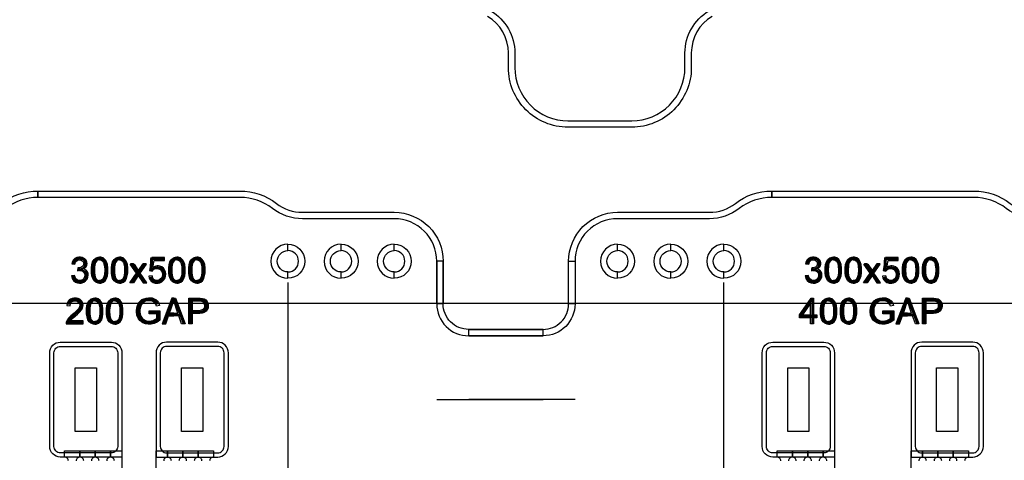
# Model space of a CAD drawing. Extents: x -63500 to 63500, y -63500 to 63500.
# Tile 22 of 256: x -30566 to -25936, y -25737 to -23667. Entities that reach past the tile are written whole.
import ezdxf

# ---------------------------------------------------------------- set-up
doc = ezdxf.new("R2010")
doc.units = 13
doc.header["$MEASUREMENT"] = 0
for name, color, linetype in [('1_Metal', 2, 'Continuous'), ('2_Electrodes', 5, 'Continuous'), ('3_Outline', 4, 'Continuous')]:
    doc.layers.add(name, color=color, linetype=linetype)
doc.styles.get("Standard").update_dxf_attribs({"font": 'arial.ttf'})

msp = doc.modelspace()

# ---------------------------------------------------------------- linework, layer by layer
for p, q in [((-29304.9, -24901.9), (-29304.9, -26001.9)), ((-27254.9, -26001.9), (-27254.9, -24901.9)), ((0, -25000), (-34000, -25000)), ((-28604.9, -25451.9), (-28104.9, -25451.9)), ((-27954.9, -25451.9), (-28454.9, -25451.9))]:
    msp.add_line(p, q)
for points in [[(-30304.9, -25601.9), (-30304.9, -25301.9), (-30204.9, -25301.9), (-30204.9, -25601.9)], [(-29804.9, -25601.9), (-29804.9, -25301.9), (-29704.9, -25301.9), (-29704.9, -25601.9)], [(-26954.9, -25601.9), (-26954.9, -25301.9), (-26854.9, -25301.9), (-26854.9, -25601.9)], [(-26254.9, -25601.9), (-26254.9, -25301.9), (-26154.9, -25301.9), (-26154.9, -25601.9)]]:
    msp.add_lwpolyline(points, close=True)
for radius in [50000, 47500, 45000]:
    msp.add_circle((0, 0), radius)
at = {"layer": '1_Metal'}
for p, q in [((-30084.9, -25721.9), (-30084.9, -25721.9)), ((-26734.9, -25721.9), (-26734.9, -25721.9))]:
    msp.add_line(p, q, dxfattribs=at)
for points in [[(-50000, 0, 1), (50000, 0), (51000, 0, -1), (-51000, 0)], [(-30374.9, -25721.9, -0.414214), (-30424.9, -25671.9), (-30424.9, -25231.9, -0.414214), (-30374.9, -25181.9), (-30134.9, -25181.9, -0.414214), (-30084.9, -25231.9), (-30084.9, -25721.9)], [(-29634.9, -25721.9, 0.414214), (-29584.9, -25671.9), (-29584.9, -25231.9, 0.414214), (-29634.9, -25181.9), (-29874.9, -25181.9, 0.414214), (-29924.9, -25231.9), (-29924.9, -25721.9)], [(-27024.9, -25721.9, -0.414214), (-27074.9, -25671.9), (-27074.9, -25231.9, -0.414214), (-27024.9, -25181.9), (-26784.9, -25181.9, -0.414214), (-26734.9, -25231.9), (-26734.9, -25721.9)], [(-26084.9, -25721.9, 0.414214), (-26034.9, -25671.9), (-26034.9, -25231.9, 0.414214), (-26084.9, -25181.9), (-26324.9, -25181.9, 0.414214), (-26374.9, -25231.9), (-26374.9, -25721.9)]]:
    msp.add_lwpolyline(points, format="xyb", close=True, dxfattribs=at)
for points in [[(-30321, -24813.2), (-30306, -24815.8), (-30302.8, -24804.7), (-30294.6, -24796.7), (-30285.2, -24794.4), (-30276.2, -24796), (-30268.1, -24802.4), (-30264.6, -24812.7), (-30267.2, -24823), (-30274.9, -24829.6), (-30284.4, -24832.6), (-30292, -24832.6), (-30293.5, -24846.1), (-30283, -24844), (-30273.5, -24846), (-30265.2, -24851.3), (-30260.5, -24859.9), (-30259.6, -24867.7), (-30260.8, -24875.6), (-30264.8, -24883), (-30271, -24888.7), (-30279.7, -24892.1), (-30288.5, -24892.1), (-30295, -24889.7), (-30301.6, -24884.2), (-30305.8, -24875.8), (-30307.6, -24868.8), (-30322.8, -24870.6), (-30319.5, -24882.9), (-30313.2, -24892.4), (-30304.1, -24900), (-30294.3, -24903.7), (-30284.8, -24904.8), (-30276.2, -24904.2), (-30265, -24900.7), (-30256.1, -24894.2), (-30249, -24886), (-30245, -24876.8), (-30243.8, -24867.5), (-30244.6, -24859.9), (-30247.6, -24851.2), (-30253.4, -24843.9), (-30259.4, -24839.9), (-30266.2, -24837.7), (-30259.5, -24833.7), (-30253.4, -24826.6), (-30250.1, -24818.2), (-30250.1, -24809.3), (-30253.3, -24799), (-30260.3, -24790.8), (-30270.9, -24784.8), (-30280.2, -24782.4), (-30288.2, -24782.4), (-30297.5, -24784.2), (-30307, -24789.1), (-30313.6, -24795.5), (-30318.1, -24803.5), (-30321, -24813.2)], [(-30190.3, -24904.2), (-30196.5, -24904.2), (-30208.3, -24900.4), (-30216.2, -24893.4), (-30222.6, -24883.6), (-30226.8, -24870.6), (-30228.7, -24857.1), (-30228.7, -24832.4), (-30227.1, -24817.3), (-30222.8, -24804.4), (-30215.5, -24792.9), (-30206.6, -24786), (-30196.6, -24782.5), (-30190.3, -24782.4), (-30190.3, -24794.4), (-30196.4, -24795.3), (-30203.2, -24799.2), (-30209.2, -24807.7), (-30212.3, -24819.1), (-30213.6, -24829), (-30214.2, -24838.7), (-30214.2, -24848.3), (-30213.7, -24857.2), (-30212.8, -24866), (-30210.7, -24875.6), (-30207.2, -24883.1), (-30201.7, -24888.8), (-30195.8, -24891.7), (-30190.3, -24892.6)], [(-30190.3, -24904.2), (-30184.1, -24904.2), (-30172.2, -24900.4), (-30164.4, -24893.4), (-30157.9, -24883.6), (-30153.7, -24870.6), (-30151.8, -24857.1), (-30151.8, -24832.4), (-30153.5, -24817.3), (-30157.7, -24804.4), (-30165, -24792.9), (-30173.9, -24786), (-30183.9, -24782.5), (-30190.3, -24782.4), (-30190.3, -24794.4), (-30184.2, -24795.3), (-30177.3, -24799.2), (-30171.3, -24807.7), (-30168.2, -24819.1), (-30166.9, -24829), (-30166.3, -24838.7), (-30166.3, -24848.3), (-30166.8, -24857.2), (-30167.8, -24866), (-30169.8, -24875.6), (-30173.4, -24883.1), (-30178.9, -24888.8), (-30184.7, -24891.7), (-30190.3, -24892.6)], [(-30096.4, -24904.2), (-30102.6, -24904.2), (-30114.5, -24900.4), (-30122.3, -24893.4), (-30128.8, -24883.6), (-30133, -24870.6), (-30134.8, -24857.1), (-30134.8, -24832.4), (-30133.2, -24817.3), (-30129, -24804.4), (-30121.7, -24792.9), (-30112.8, -24786), (-30102.7, -24782.5), (-30096.4, -24782.4), (-30096.4, -24794.4), (-30102.5, -24795.3), (-30109.4, -24799.2), (-30115.4, -24807.7), (-30118.5, -24819.1), (-30119.8, -24829), (-30120.4, -24838.7), (-30120.4, -24848.3), (-30119.9, -24857.2), (-30118.9, -24866), (-30116.9, -24875.6), (-30113.3, -24883.1), (-30107.8, -24888.8), (-30102, -24891.7), (-30096.4, -24892.6)], [(-30096.4, -24904.2), (-30090.2, -24904.2), (-30078.3, -24900.4), (-30070.5, -24893.4), (-30064.1, -24883.6), (-30059.9, -24870.6), (-30058, -24857.1), (-30058, -24832.4), (-30059.6, -24817.3), (-30063.8, -24804.4), (-30071.1, -24792.9), (-30080.1, -24786), (-30090.1, -24782.5), (-30096.4, -24782.4), (-30096.4, -24794.4), (-30090.3, -24795.3), (-30083.4, -24799.2), (-30077.5, -24807.7), (-30074.3, -24819.1), (-30073, -24829), (-30072.4, -24838.7), (-30072.4, -24848.3), (-30072.9, -24857.2), (-30073.9, -24866), (-30076, -24875.6), (-30079.5, -24883.1), (-30085, -24888.8), (-30090.8, -24891.7), (-30096.4, -24892.6)], [(-29885.1, -24798.5), (-29885.1, -24784.4), (-29944.7, -24784.4), (-29956.1, -24845.9), (-29942.9, -24848.1), (-29934.8, -24839.6), (-29924.7, -24835.9), (-29916.9, -24835.9), (-29905.2, -24840.4), (-29897.5, -24849.9), (-29895.2, -24860.1), (-29895.2, -24868.2), (-29898.3, -24879), (-29904.8, -24886.5), (-29912.7, -24891.5), (-29919.3, -24892.5), (-29926.2, -24891.9), (-29934.7, -24887.8), (-29940.4, -24880.7), (-29943.6, -24869.8), (-29959.1, -24871.2), (-29957.1, -24880.7), (-29952.8, -24889.3), (-29947.1, -24895.9), (-29938.9, -24900.9), (-29928.2, -24904.3), (-29915.5, -24904.3), (-29906.8, -24902.6), (-29897, -24897.8), (-29889.2, -24890.4), (-29883.9, -24882.2), (-29880.5, -24872.1), (-29879.5, -24861.9), (-29880.7, -24851.5), (-29884.3, -24841.6), (-29890.1, -24834.3), (-29897.6, -24828.2), (-29906.3, -24824.3), (-29914, -24823.3), (-29919.7, -24823.3), (-29925.1, -24824.1), (-29931, -24826.1), (-29939.4, -24830.7), (-29932.9, -24798.5), (-29885.1, -24798.5)], [(-29826.7, -24904.2), (-29832.9, -24904.2), (-29844.8, -24900.4), (-29852.6, -24893.4), (-29859.1, -24883.6), (-29863.3, -24870.6), (-29865.2, -24857.1), (-29865.2, -24832.4), (-29863.5, -24817.3), (-29859.3, -24804.4), (-29852, -24792.9), (-29843.1, -24786), (-29833.1, -24782.5), (-29826.7, -24782.4), (-29826.7, -24794.4), (-29832.8, -24795.3), (-29839.7, -24799.2), (-29845.7, -24807.7), (-29848.8, -24819.1), (-29850.1, -24829), (-29850.7, -24838.7), (-29850.7, -24848.3), (-29850.2, -24857.2), (-29849.2, -24866), (-29847.2, -24875.6), (-29843.6, -24883.1), (-29838.1, -24888.8), (-29832.3, -24891.7), (-29826.7, -24892.6)], [(-29826.7, -24904.2), (-29820.5, -24904.2), (-29808.6, -24900.4), (-29800.8, -24893.4), (-29794.4, -24883.6), (-29790.2, -24870.6), (-29788.3, -24857.1), (-29788.3, -24832.4), (-29789.9, -24817.3), (-29794.1, -24804.4), (-29801.5, -24792.9), (-29810.4, -24786), (-29820.4, -24782.5), (-29826.7, -24782.4), (-29826.7, -24794.4), (-29820.6, -24795.3), (-29813.8, -24799.2), (-29807.8, -24807.7), (-29804.7, -24819.1), (-29803.4, -24829), (-29802.8, -24838.7), (-29802.8, -24848.3), (-29803.3, -24857.2), (-29804.2, -24866), (-29806.3, -24875.6), (-29809.8, -24883.1), (-29815.3, -24888.8), (-29821.2, -24891.7), (-29826.7, -24892.6)], [(-29732.9, -24904.2), (-29739.1, -24904.2), (-29751, -24900.4), (-29758.8, -24893.4), (-29765.2, -24883.6), (-29769.4, -24870.6), (-29771.3, -24857.1), (-29771.3, -24832.4), (-29769.7, -24817.3), (-29765.5, -24804.4), (-29758.2, -24792.9), (-29749.2, -24786), (-29739.2, -24782.5), (-29732.9, -24782.4), (-29732.9, -24794.4), (-29739, -24795.3), (-29745.9, -24799.2), (-29751.8, -24807.7), (-29755, -24819.1), (-29756.3, -24829), (-29756.9, -24838.7), (-29756.9, -24848.3), (-29756.4, -24857.2), (-29755.4, -24866), (-29753.3, -24875.6), (-29749.8, -24883.1), (-29744.3, -24888.8), (-29738.5, -24891.7), (-29732.9, -24892.6)], [(-29732.9, -24904.2), (-29726.7, -24904.2), (-29714.8, -24900.4), (-29707, -24893.4), (-29700.6, -24883.6), (-29696.3, -24870.6), (-29694.5, -24857.1), (-29694.5, -24832.4), (-29696.1, -24817.3), (-29700.3, -24804.4), (-29707.6, -24792.9), (-29716.5, -24786), (-29726.6, -24782.5), (-29732.9, -24782.4), (-29732.9, -24794.4), (-29726.8, -24795.3), (-29719.9, -24799.2), (-29713.9, -24807.7), (-29710.8, -24819.1), (-29709.5, -24829), (-29708.9, -24838.7), (-29708.9, -24848.3), (-29709.4, -24857.2), (-29710.4, -24866), (-29712.4, -24875.6), (-29716, -24883.1), (-29721.5, -24888.8), (-29727.3, -24891.7), (-29732.9, -24892.6)], [(-26871, -24813.2), (-26856, -24815.8), (-26852.8, -24804.7), (-26844.6, -24796.7), (-26835.2, -24794.4), (-26826.2, -24796), (-26818.1, -24802.4), (-26814.6, -24812.7), (-26817.2, -24823), (-26824.9, -24829.6), (-26834.4, -24832.6), (-26842, -24832.6), (-26843.5, -24846.1), (-26833, -24844), (-26823.5, -24846), (-26815.2, -24851.3), (-26810.5, -24859.9), (-26809.6, -24867.7), (-26810.8, -24875.6), (-26814.8, -24883), (-26821, -24888.7), (-26829.7, -24892.1), (-26838.5, -24892.1), (-26845, -24889.7), (-26851.6, -24884.2), (-26855.8, -24875.8), (-26857.6, -24868.8), (-26872.8, -24870.6), (-26869.5, -24882.9), (-26863.2, -24892.4), (-26854.1, -24900), (-26844.3, -24903.7), (-26834.8, -24904.8), (-26826.2, -24904.2), (-26815, -24900.7), (-26806.1, -24894.2), (-26799, -24886), (-26795, -24876.8), (-26793.8, -24867.5), (-26794.6, -24859.9), (-26797.6, -24851.2), (-26803.4, -24843.9), (-26809.4, -24839.9), (-26816.2, -24837.7), (-26809.5, -24833.7), (-26803.4, -24826.6), (-26800.1, -24818.2), (-26800.1, -24809.3), (-26803.3, -24799), (-26810.3, -24790.8), (-26820.9, -24784.8), (-26830.2, -24782.4), (-26838.2, -24782.4), (-26847.5, -24784.2), (-26857, -24789.1), (-26863.6, -24795.5), (-26868.1, -24803.5), (-26871, -24813.2)], [(-26740.3, -24904.2), (-26746.5, -24904.2), (-26758.3, -24900.4), (-26766.2, -24893.4), (-26772.6, -24883.6), (-26776.8, -24870.6), (-26778.7, -24857.1), (-26778.7, -24832.4), (-26777.1, -24817.3), (-26772.8, -24804.4), (-26765.5, -24792.9), (-26756.6, -24786), (-26746.6, -24782.5), (-26740.3, -24782.4), (-26740.3, -24794.4), (-26746.4, -24795.3), (-26753.2, -24799.2), (-26759.2, -24807.7), (-26762.3, -24819.1), (-26763.6, -24829), (-26764.2, -24838.7), (-26764.2, -24848.3), (-26763.7, -24857.2), (-26762.8, -24866), (-26760.7, -24875.6), (-26757.2, -24883.1), (-26751.7, -24888.8), (-26745.8, -24891.7), (-26740.3, -24892.6)], [(-26740.3, -24904.2), (-26734.1, -24904.2), (-26722.2, -24900.4), (-26714.4, -24893.4), (-26707.9, -24883.6), (-26703.7, -24870.6), (-26701.8, -24857.1), (-26701.8, -24832.4), (-26703.5, -24817.3), (-26707.7, -24804.4), (-26715, -24792.9), (-26723.9, -24786), (-26733.9, -24782.5), (-26740.3, -24782.4), (-26740.3, -24794.4), (-26734.2, -24795.3), (-26727.3, -24799.2), (-26721.3, -24807.7), (-26718.2, -24819.1), (-26716.9, -24829), (-26716.3, -24838.7), (-26716.3, -24848.3), (-26716.8, -24857.2), (-26717.8, -24866), (-26719.8, -24875.6), (-26723.4, -24883.1), (-26728.9, -24888.8), (-26734.7, -24891.7), (-26740.3, -24892.6)], [(-26646.4, -24904.2), (-26652.6, -24904.2), (-26664.5, -24900.4), (-26672.3, -24893.4), (-26678.8, -24883.6), (-26683, -24870.6), (-26684.8, -24857.1), (-26684.8, -24832.4), (-26683.2, -24817.3), (-26679, -24804.4), (-26671.7, -24792.9), (-26662.8, -24786), (-26652.7, -24782.5), (-26646.4, -24782.4), (-26646.4, -24794.4), (-26652.5, -24795.3), (-26659.4, -24799.2), (-26665.4, -24807.7), (-26668.5, -24819.1), (-26669.8, -24829), (-26670.4, -24838.7), (-26670.4, -24848.3), (-26669.9, -24857.2), (-26668.9, -24866), (-26666.9, -24875.6), (-26663.3, -24883.1), (-26657.8, -24888.8), (-26652, -24891.7), (-26646.4, -24892.6)], [(-26646.4, -24904.2), (-26640.2, -24904.2), (-26628.3, -24900.4), (-26620.5, -24893.4), (-26614.1, -24883.6), (-26609.9, -24870.6), (-26608, -24857.1), (-26608, -24832.4), (-26609.6, -24817.3), (-26613.8, -24804.4), (-26621.1, -24792.9), (-26630.1, -24786), (-26640.1, -24782.5), (-26646.4, -24782.4), (-26646.4, -24794.4), (-26640.3, -24795.3), (-26633.4, -24799.2), (-26627.5, -24807.7), (-26624.3, -24819.1), (-26623, -24829), (-26622.4, -24838.7), (-26622.4, -24848.3), (-26622.9, -24857.2), (-26623.9, -24866), (-26626, -24875.6), (-26629.5, -24883.1), (-26635, -24888.8), (-26640.8, -24891.7), (-26646.4, -24892.6)], [(-26435.1, -24798.5), (-26435.1, -24784.4), (-26494.7, -24784.4), (-26506.1, -24845.9), (-26492.9, -24848.1), (-26484.8, -24839.6), (-26474.7, -24835.9), (-26466.9, -24835.9), (-26455.2, -24840.4), (-26447.5, -24849.9), (-26445.2, -24860.1), (-26445.2, -24868.2), (-26448.3, -24879), (-26454.8, -24886.5), (-26462.7, -24891.5), (-26469.3, -24892.5), (-26476.2, -24891.9), (-26484.7, -24887.8), (-26490.4, -24880.7), (-26493.6, -24869.8), (-26509.1, -24871.2), (-26507.1, -24880.7), (-26502.8, -24889.3), (-26497.1, -24895.9), (-26488.9, -24900.9), (-26478.2, -24904.3), (-26465.5, -24904.3), (-26456.8, -24902.6), (-26447, -24897.8), (-26439.2, -24890.4), (-26433.9, -24882.2), (-26430.5, -24872.1), (-26429.5, -24861.9), (-26430.7, -24851.5), (-26434.3, -24841.6), (-26440.1, -24834.3), (-26447.6, -24828.2), (-26456.3, -24824.3), (-26464, -24823.3), (-26469.7, -24823.3), (-26475.1, -24824.1), (-26481, -24826.1), (-26489.4, -24830.7), (-26482.9, -24798.5), (-26435.1, -24798.5)], [(-26376.7, -24904.2), (-26382.9, -24904.2), (-26394.8, -24900.4), (-26402.6, -24893.4), (-26409.1, -24883.6), (-26413.3, -24870.6), (-26415.2, -24857.1), (-26415.2, -24832.4), (-26413.5, -24817.3), (-26409.3, -24804.4), (-26402, -24792.9), (-26393.1, -24786), (-26383.1, -24782.5), (-26376.7, -24782.4), (-26376.7, -24794.4), (-26382.8, -24795.3), (-26389.7, -24799.2), (-26395.7, -24807.7), (-26398.8, -24819.1), (-26400.1, -24829), (-26400.7, -24838.7), (-26400.7, -24848.3), (-26400.2, -24857.2), (-26399.2, -24866), (-26397.2, -24875.6), (-26393.6, -24883.1), (-26388.1, -24888.8), (-26382.3, -24891.7), (-26376.7, -24892.6)], [(-26376.7, -24904.2), (-26370.5, -24904.2), (-26358.6, -24900.4), (-26350.8, -24893.4), (-26344.4, -24883.6), (-26340.2, -24870.6), (-26338.3, -24857.1), (-26338.3, -24832.4), (-26339.9, -24817.3), (-26344.1, -24804.4), (-26351.5, -24792.9), (-26360.4, -24786), (-26370.4, -24782.5), (-26376.7, -24782.4), (-26376.7, -24794.4), (-26370.6, -24795.3), (-26363.8, -24799.2), (-26357.8, -24807.7), (-26354.7, -24819.1), (-26353.4, -24829), (-26352.8, -24838.7), (-26352.8, -24848.3), (-26353.3, -24857.2), (-26354.2, -24866), (-26356.3, -24875.6), (-26359.8, -24883.1), (-26365.3, -24888.8), (-26371.2, -24891.7), (-26376.7, -24892.6)], [(-26282.9, -24904.2), (-26289.1, -24904.2), (-26301, -24900.4), (-26308.8, -24893.4), (-26315.2, -24883.6), (-26319.4, -24870.6), (-26321.3, -24857.1), (-26321.3, -24832.4), (-26319.7, -24817.3), (-26315.5, -24804.4), (-26308.2, -24792.9), (-26299.2, -24786), (-26289.2, -24782.5), (-26282.9, -24782.4), (-26282.9, -24794.4), (-26289, -24795.3), (-26295.9, -24799.2), (-26301.8, -24807.7), (-26305, -24819.1), (-26306.3, -24829), (-26306.9, -24838.7), (-26306.9, -24848.3), (-26306.4, -24857.2), (-26305.4, -24866), (-26303.3, -24875.6), (-26299.8, -24883.1), (-26294.3, -24888.8), (-26288.5, -24891.7), (-26282.9, -24892.6)], [(-26282.9, -24904.2), (-26276.7, -24904.2), (-26264.8, -24900.4), (-26257, -24893.4), (-26250.6, -24883.6), (-26246.3, -24870.6), (-26244.5, -24857.1), (-26244.5, -24832.4), (-26246.1, -24817.3), (-26250.3, -24804.4), (-26257.6, -24792.9), (-26266.5, -24786), (-26276.6, -24782.5), (-26282.9, -24782.4), (-26282.9, -24794.4), (-26276.8, -24795.3), (-26269.9, -24799.2), (-26263.9, -24807.7), (-26260.8, -24819.1), (-26259.5, -24829), (-26258.9, -24838.7), (-26258.9, -24848.3), (-26259.4, -24857.2), (-26260.4, -24866), (-26262.4, -24875.6), (-26266, -24883.1), (-26271.5, -24888.8), (-26277.3, -24891.7), (-26282.9, -24892.6)], [(-30046.4, -24815.8), (-30028.4, -24815.8), (-30008.3, -24845.9), (-30008.3, -24869.3), (-30030.8, -24902.7), (-30048.6, -24902.7), (-30016.9, -24857.8), (-30046.4, -24815.8)], [(-29970.1, -24815.8), (-29988.1, -24815.8), (-30008.3, -24845.9), (-30008.3, -24869.3), (-29985.7, -24902.7), (-29967.9, -24902.7), (-29999.6, -24857.8), (-29970.1, -24815.8)], [(-26596.4, -24815.8), (-26578.4, -24815.8), (-26558.3, -24845.9), (-26558.3, -24869.3), (-26580.8, -24902.7), (-26598.6, -24902.7), (-26566.9, -24857.8), (-26596.4, -24815.8)], [(-26520.1, -24815.8), (-26538.1, -24815.8), (-26558.3, -24845.9), (-26558.3, -24869.3), (-26535.7, -24902.7), (-26517.9, -24902.7), (-26549.6, -24857.8), (-26520.1, -24815.8)], [(-30344.5, -25009.8), (-30329.2, -25011.4), (-30327.7, -25001.2), (-30322.3, -24993.1), (-30314.8, -24988.7), (-30306.7, -24987.3), (-30299, -24987.9), (-30290.4, -24992.4), (-30284.9, -24999.7), (-30283.2, -25008), (-30284.5, -25016.1), (-30288.3, -25023.2), (-30295.6, -25032.3), (-30309.7, -25045.5), (-30325.4, -25058.8), (-30335.8, -25069.2), (-30341.8, -25077.4), (-30345.7, -25085.6), (-30346.9, -25090.2), (-30347.2, -25095.5), (-30267.6, -25095.5), (-30267.6, -25081.2), (-30326.5, -25081.2), (-30322.8, -25075.8), (-30314.3, -25067.6), (-30294.4, -25050.3), (-30282.7, -25039.2), (-30275.4, -25030.3), (-30271.1, -25022.7), (-30268.6, -25014.3), (-30268.1, -25008.3), (-30268.8, -25001), (-30271.2, -24994), (-30276.3, -24986.4), (-30283.4, -24980.4), (-30290.8, -24977.1), (-30298.5, -24975.4), (-30305.5, -24975.1), (-30312, -24975.4), (-30318.7, -24976.8), (-30326.8, -24979.8), (-30332.8, -24984), (-30337.8, -24989.6), (-30342.2, -24998.5), (-30344.5, -25009.8)], [(-30212.8, -25097.2), (-30219, -25097.2), (-30230.9, -25093.3), (-30238.7, -25086.4), (-30245.1, -25076.6), (-30249.3, -25063.6), (-30251.2, -25050), (-30251.2, -25025.4), (-30249.6, -25010.3), (-30245.4, -24997.4), (-30238.1, -24985.8), (-30229.1, -24978.9), (-30219.1, -24975.4), (-30212.8, -24975.3), (-30212.8, -24987.3), (-30218.9, -24988.3), (-30225.7, -24992.1), (-30231.7, -25000.6), (-30234.8, -25012), (-30236.2, -25021.9), (-30236.7, -25031.7), (-30236.7, -25041.2), (-30236.2, -25050.2), (-30235.3, -25059), (-30233.2, -25068.5), (-30229.7, -25076), (-30224.2, -25081.7), (-30218.4, -25084.7), (-30212.8, -25085.6)], [(-30212.8, -25097.2), (-30206.6, -25097.2), (-30194.7, -25093.3), (-30186.9, -25086.4), (-30180.4, -25076.6), (-30176.2, -25063.6), (-30174.4, -25050), (-30174.4, -25025.4), (-30176, -25010.3), (-30180.2, -24997.4), (-30187.5, -24985.8), (-30196.4, -24978.9), (-30206.5, -24975.4), (-30212.8, -24975.3), (-30212.8, -24987.3), (-30206.7, -24988.3), (-30199.8, -24992.1), (-30193.8, -25000.6), (-30190.7, -25012), (-30189.4, -25021.9), (-30188.8, -25031.7), (-30188.8, -25041.2), (-30189.3, -25050.2), (-30190.3, -25059), (-30192.3, -25068.5), (-30195.9, -25076), (-30201.4, -25081.7), (-30207.2, -25084.7), (-30212.8, -25085.6)], [(-30118.9, -25097.2), (-30125.1, -25097.2), (-30137, -25093.3), (-30144.8, -25086.4), (-30151.3, -25076.6), (-30155.5, -25063.6), (-30157.3, -25050), (-30157.3, -25025.4), (-30155.7, -25010.3), (-30151.5, -24997.4), (-30144.2, -24985.8), (-30135.3, -24978.9), (-30125.2, -24975.4), (-30118.9, -24975.3), (-30118.9, -24987.3), (-30125, -24988.3), (-30131.9, -24992.1), (-30137.9, -25000.6), (-30141, -25012), (-30142.3, -25021.9), (-30142.9, -25031.7), (-30142.9, -25041.2), (-30142.4, -25050.2), (-30141.4, -25059), (-30139.4, -25068.5), (-30135.8, -25076), (-30130.3, -25081.7), (-30124.5, -25084.7), (-30118.9, -25085.6)], [(-30118.9, -25097.2), (-30112.7, -25097.2), (-30100.8, -25093.3), (-30093, -25086.4), (-30086.6, -25076.6), (-30082.4, -25063.6), (-30080.5, -25050), (-30080.5, -25025.4), (-30082.1, -25010.3), (-30086.3, -24997.4), (-30093.6, -24985.8), (-30102.6, -24978.9), (-30112.6, -24975.4), (-30118.9, -24975.3), (-30118.9, -24987.3), (-30112.8, -24988.3), (-30105.9, -24992.1), (-30100, -25000.6), (-30096.8, -25012), (-30095.5, -25021.9), (-30095, -25031.7), (-30095, -25041.2), (-30095.5, -25050.2), (-30096.4, -25059), (-30098.5, -25068.5), (-30102, -25076), (-30107.5, -25081.7), (-30113.3, -25084.7), (-30118.9, -25085.6)], [(-29956.9, -25048.3), (-29956.9, -25034.3), (-29906.2, -25034.3), (-29906.2, -25078.7), (-29919.4, -25087.9), (-29933.4, -25093.8), (-29947.1, -25097.2), (-29961.7, -25097.2), (-29973.9, -25095.2), (-29986.2, -25091), (-30001.1, -25080), (-30009.5, -25068.7), (-30014.9, -25054.4), (-30016.9, -25039.9), (-30016.9, -25032.9), (-30015.5, -25020.6), (-30012.3, -25009.3), (-30006.7, -24997.9), (-29998.4, -24987.8), (-29990.9, -24982.1), (-29982.2, -24977.9), (-29971.4, -24974.7), (-29960.1, -24973.4), (-29953.4, -24973.4), (-29943.2, -24974.4), (-29933, -24977.9), (-29925.7, -24981.7), (-29919, -24987), (-29912.7, -24996.2), (-29907.8, -25009.2), (-29922.2, -25013.1), (-29925.7, -25003.5), (-29931.4, -24995.6), (-29939.2, -24990.6), (-29947.8, -24987.9), (-29956.9, -24987), (-29965.3, -24987.7), (-29974.1, -24989.7), (-29981.8, -24993.5), (-29988.4, -24998.8), (-29992.7, -25004.4), (-29997, -25012.9), (-29999.7, -25022.9), (-30000.7, -25031.2), (-30000.7, -25039.2), (-29999.3, -25050.2), (-29996.3, -25059.7), (-29990.3, -25069.4), (-29982.7, -25075.9), (-29973.9, -25080.4), (-29965.1, -25082.5), (-29957.5, -25083.2), (-29954.8, -25083.2), (-29947.5, -25082.4), (-29938.9, -25080.2), (-29930, -25076.2), (-29921.7, -25070.8), (-29921.7, -25048.3), (-29956.9, -25048.3)], [(-29841.8, -24988.3), (-29841.8, -24975.7), (-29849.9, -24975.7), (-29896, -25096.3), (-29879.1, -25096.3), (-29865.6, -25059), (-29841.8, -25059), (-29841.8, -25045.5), (-29861.2, -25045.5), (-29841.8, -24988.3)], [(-29841.8, -24988.3), (-29841.8, -24975.7), (-29833.7, -24975.7), (-29787.6, -25096.3), (-29804.5, -25096.3), (-29818, -25059), (-29841.8, -25059), (-29841.8, -25045.5), (-29822.4, -25045.5), (-29841.8, -24988.3)], [(-29770.7, -25095.8), (-29770.7, -24975.3), (-29717.9, -24975.3), (-29706.4, -24976.8), (-29698.1, -24979.1), (-29690.6, -24983.7), (-29684.1, -24991.6), (-29680.7, -24999.4), (-29679.2, -25007.2), (-29679.2, -25012.1), (-29680.5, -25021), (-29683.7, -25028.9), (-29689.9, -25036.9), (-29697.9, -25042.4), (-29707.8, -25045.3), (-29719.5, -25046.7), (-29754.7, -25046.7), (-29754.7, -25032.5), (-29720.2, -25032.5), (-29710.4, -25030.8), (-29703, -25027.5), (-29698.6, -25022.7), (-29696.1, -25016.2), (-29695.7, -25010.6), (-29696.3, -25005), (-29699.4, -24997.9), (-29704.2, -24993.2), (-29709.2, -24990.8), (-29715.7, -24989.9), (-29754.7, -24989.9), (-29754.7, -25095.8), (-29770.7, -25095.8)], [(-26833.4, -25095.3), (-26847.9, -25095.3), (-26847.9, -24999.2), (-26885.5, -25053), (-26847.9, -25053), (-26847.9, -25067), (-26900.2, -25067), (-26900.2, -25053.6), (-26845.2, -24975.4), (-26833.4, -24975.4), (-26833.4, -25053), (-26817.2, -25053), (-26817.2, -25067), (-26833.4, -25067)], [(-26762.8, -25097.2), (-26769, -25097.2), (-26780.9, -25093.3), (-26788.7, -25086.4), (-26795.1, -25076.6), (-26799.3, -25063.6), (-26801.2, -25050), (-26801.2, -25025.4), (-26799.6, -25010.3), (-26795.4, -24997.4), (-26788.1, -24985.8), (-26779.1, -24978.9), (-26769.1, -24975.4), (-26762.8, -24975.3), (-26762.8, -24987.3), (-26768.9, -24988.3), (-26775.7, -24992.1), (-26781.7, -25000.6), (-26784.8, -25012), (-26786.2, -25021.9), (-26786.7, -25031.7), (-26786.7, -25041.2), (-26786.2, -25050.2), (-26785.3, -25059), (-26783.2, -25068.5), (-26779.7, -25076), (-26774.2, -25081.7), (-26768.4, -25084.7), (-26762.8, -25085.6)], [(-26762.8, -25097.2), (-26756.6, -25097.2), (-26744.7, -25093.3), (-26736.9, -25086.4), (-26730.4, -25076.6), (-26726.2, -25063.6), (-26724.4, -25050), (-26724.4, -25025.4), (-26726, -25010.3), (-26730.2, -24997.4), (-26737.5, -24985.8), (-26746.4, -24978.9), (-26756.5, -24975.4), (-26762.8, -24975.3), (-26762.8, -24987.3), (-26756.7, -24988.3), (-26749.8, -24992.1), (-26743.8, -25000.6), (-26740.7, -25012), (-26739.4, -25021.9), (-26738.8, -25031.7), (-26738.8, -25041.2), (-26739.3, -25050.2), (-26740.3, -25059), (-26742.3, -25068.5), (-26745.9, -25076), (-26751.4, -25081.7), (-26757.2, -25084.7), (-26762.8, -25085.6)], [(-26668.9, -25097.2), (-26675.1, -25097.2), (-26687, -25093.3), (-26694.8, -25086.4), (-26701.3, -25076.6), (-26705.5, -25063.6), (-26707.3, -25050), (-26707.3, -25025.4), (-26705.7, -25010.3), (-26701.5, -24997.4), (-26694.2, -24985.8), (-26685.3, -24978.9), (-26675.2, -24975.4), (-26668.9, -24975.3), (-26668.9, -24987.3), (-26675, -24988.3), (-26681.9, -24992.1), (-26687.9, -25000.6), (-26691, -25012), (-26692.3, -25021.9), (-26692.9, -25031.7), (-26692.9, -25041.2), (-26692.4, -25050.2), (-26691.4, -25059), (-26689.4, -25068.5), (-26685.8, -25076), (-26680.3, -25081.7), (-26674.5, -25084.7), (-26668.9, -25085.6)], [(-26668.9, -25097.2), (-26662.7, -25097.2), (-26650.8, -25093.3), (-26643, -25086.4), (-26636.6, -25076.6), (-26632.4, -25063.6), (-26630.5, -25050), (-26630.5, -25025.4), (-26632.1, -25010.3), (-26636.3, -24997.4), (-26643.6, -24985.8), (-26652.6, -24978.9), (-26662.6, -24975.4), (-26668.9, -24975.3), (-26668.9, -24987.3), (-26662.8, -24988.3), (-26655.9, -24992.1), (-26650, -25000.6), (-26646.8, -25012), (-26645.5, -25021.9), (-26645, -25031.7), (-26645, -25041.2), (-26645.5, -25050.2), (-26646.4, -25059), (-26648.5, -25068.5), (-26652, -25076), (-26657.5, -25081.7), (-26663.3, -25084.7), (-26668.9, -25085.6)], [(-26506.9, -25048.3), (-26506.9, -25034.3), (-26456.2, -25034.3), (-26456.2, -25078.7), (-26469.4, -25087.9), (-26483.4, -25093.8), (-26497.1, -25097.2), (-26511.7, -25097.2), (-26523.9, -25095.2), (-26536.2, -25091), (-26551.1, -25080), (-26559.5, -25068.7), (-26564.9, -25054.4), (-26566.9, -25039.9), (-26566.9, -25032.9), (-26565.5, -25020.6), (-26562.3, -25009.3), (-26556.7, -24997.9), (-26548.4, -24987.8), (-26540.9, -24982.1), (-26532.2, -24977.9), (-26521.4, -24974.7), (-26510.1, -24973.4), (-26503.4, -24973.4), (-26493.2, -24974.4), (-26483, -24977.9), (-26475.7, -24981.7), (-26469, -24987), (-26462.7, -24996.2), (-26457.8, -25009.2), (-26472.2, -25013.1), (-26475.7, -25003.5), (-26481.4, -24995.6), (-26489.2, -24990.6), (-26497.8, -24987.9), (-26506.9, -24987), (-26515.3, -24987.7), (-26524.1, -24989.7), (-26531.8, -24993.5), (-26538.4, -24998.8), (-26542.7, -25004.4), (-26547, -25012.9), (-26549.7, -25022.9), (-26550.7, -25031.2), (-26550.7, -25039.2), (-26549.3, -25050.2), (-26546.3, -25059.7), (-26540.3, -25069.4), (-26532.7, -25075.9), (-26523.9, -25080.4), (-26515.1, -25082.5), (-26507.5, -25083.2), (-26504.8, -25083.2), (-26497.5, -25082.4), (-26488.9, -25080.2), (-26480, -25076.2), (-26471.7, -25070.8), (-26471.7, -25048.3), (-26506.9, -25048.3)], [(-26391.8, -24988.3), (-26391.8, -24975.7), (-26399.9, -24975.7), (-26446, -25096.3), (-26429.1, -25096.3), (-26415.6, -25059), (-26391.8, -25059), (-26391.8, -25045.5), (-26411.2, -25045.5), (-26391.8, -24988.3)], [(-26391.8, -24988.3), (-26391.8, -24975.7), (-26383.7, -24975.7), (-26337.6, -25096.3), (-26354.5, -25096.3), (-26368, -25059), (-26391.8, -25059), (-26391.8, -25045.5), (-26372.4, -25045.5), (-26391.8, -24988.3)], [(-26320.7, -25095.8), (-26320.7, -24975.3), (-26267.9, -24975.3), (-26256.4, -24976.8), (-26248.1, -24979.1), (-26240.6, -24983.7), (-26234.1, -24991.6), (-26230.7, -24999.4), (-26229.2, -25007.2), (-26229.2, -25012.1), (-26230.5, -25021), (-26233.7, -25028.9), (-26239.9, -25036.9), (-26247.9, -25042.4), (-26257.8, -25045.3), (-26269.5, -25046.7), (-26304.7, -25046.7), (-26304.7, -25032.5), (-26270.2, -25032.5), (-26260.4, -25030.8), (-26253, -25027.5), (-26248.6, -25022.7), (-26246.1, -25016.2), (-26245.7, -25010.6), (-26246.3, -25005), (-26249.4, -24997.9), (-26254.2, -24993.2), (-26259.2, -24990.8), (-26265.7, -24989.9), (-26304.7, -24989.9), (-26304.7, -25095.8), (-26320.7, -25095.8)]]:
    msp.add_lwpolyline(points, close=True, dxfattribs=at)
for points in [[(-30336.9, -25739.9, 0.414214), (-30354.9, -25721.9), (-30354.9, -25691.9), (-30282.9, -25691.9), (-30282.9, -25721.9), (-30282.9, -25721.9, 0.414214), (-30300.9, -25739.9)], [(-30264.9, -25739.9, 0.414214), (-30282.9, -25721.9), (-30282.9, -25691.9), (-30210.9, -25691.9), (-30210.9, -25721.9), (-30210.9, -25721.9, 0.414214), (-30228.9, -25739.9)], [(-30192.9, -25739.9, 0.414214), (-30210.9, -25721.9), (-30210.9, -25691.9), (-30138.9, -25691.9), (-30138.9, -25721.9), (-30138.9, -25721.9, 0.414214), (-30156.9, -25739.9)], [(-30120.9, -25739.9, 0.414214), (-30138.9, -25721.9), (-30138.9, -25691.9), (-30084.9, -25691.9), (-30084.9, -26703.9, 0.414214)], [(-29924.9, -26703.9), (-29924.9, -25691.9), (-29870.9, -25691.9), (-29870.9, -25721.9, 0.414214), (-29888.9, -25739.9)], [(-29852.9, -25739.9, 0.414214), (-29870.9, -25721.9), (-29870.9, -25721.9), (-29870.9, -25691.9), (-29798.9, -25691.9), (-29798.9, -25721.9, 0.414214), (-29816.9, -25739.9)], [(-29780.9, -25739.9, 0.414214), (-29798.9, -25721.9), (-29798.9, -25721.9), (-29798.9, -25691.9), (-29726.9, -25691.9), (-29726.9, -25721.9, 0.414214), (-29744.9, -25739.9)], [(-29708.9, -25739.9, 0.414214), (-29726.9, -25721.9), (-29726.9, -25721.9), (-29726.9, -25691.9), (-29654.9, -25691.9), (-29654.9, -25721.9, 0.414214), (-29672.9, -25739.9)], [(-26986.9, -25739.9, 0.414214), (-27004.9, -25721.9), (-27004.9, -25691.9), (-26932.9, -25691.9), (-26932.9, -25721.9), (-26932.9, -25721.9, 0.414214), (-26950.9, -25739.9)], [(-26914.9, -25739.9, 0.414214), (-26932.9, -25721.9), (-26932.9, -25691.9), (-26860.9, -25691.9), (-26860.9, -25721.9), (-26860.9, -25721.9, 0.414214), (-26878.9, -25739.9)], [(-26842.9, -25739.9, 0.414214), (-26860.9, -25721.9), (-26860.9, -25691.9), (-26788.9, -25691.9), (-26788.9, -25721.9), (-26788.9, -25721.9, 0.414214), (-26806.9, -25739.9)], [(-26770.9, -25739.9, 0.414214), (-26788.9, -25721.9), (-26788.9, -25691.9), (-26734.9, -25691.9), (-26734.9, -26703.9, 0.414214)], [(-26374.9, -26703.9), (-26374.9, -25691.9), (-26320.9, -25691.9), (-26320.9, -25721.9, 0.414214), (-26338.9, -25739.9)], [(-26302.9, -25739.9, 0.414214), (-26320.9, -25721.9), (-26320.9, -25721.9), (-26320.9, -25691.9), (-26248.9, -25691.9), (-26248.9, -25721.9, 0.414214), (-26266.9, -25739.9)], [(-26230.9, -25739.9, 0.414214), (-26248.9, -25721.9), (-26248.9, -25721.9), (-26248.9, -25691.9), (-26176.9, -25691.9), (-26176.9, -25721.9, 0.414214), (-26194.9, -25739.9)], [(-26158.9, -25739.9, 0.414214), (-26176.9, -25721.9), (-26176.9, -25721.9), (-26176.9, -25691.9), (-26104.9, -25691.9), (-26104.9, -25721.9, 0.414214), (-26122.9, -25739.9)]]:
    msp.add_lwpolyline(points, format="xyb", dxfattribs=at)
at = {"layer": '2_Electrodes'}
for points in [[(47500, 0, -1), (-47500, 0), (-51000, 0, 1), (51000, 0)], [(-31434.9, -25001.9), (-31434.9, -24801.9, -0.414214), (-31204.9, -24571.9), (-30773.1, -24571.9, 0.165811), (-30651, -24530.3, -0.165811), (-30479.9, -24471.9), (-30479.9, -24501.9, 0.165811), (-30632.6, -24554, -0.165811), (-30773.1, -24601.9), (-31204.9, -24601.9, 0.414214), (-31404.9, -24801.9), (-31404.9, -25001.9)], [(-28604.9, -25001.9), (-28604.9, -24801.9, 0.414214), (-28804.9, -24601.9), (-29236.6, -24601.9, -0.165811), (-29377.1, -24554, 0.165811), (-29529.9, -24501.9), (-30479.9, -24501.9), (-30479.9, -24471.9), (-29529.9, -24471.9, -0.165811), (-29358.8, -24530.3, 0.165811), (-29236.6, -24571.9), (-28804.9, -24571.9, -0.414214), (-28574.9, -24801.9), (-28574.9, -25001.9)], [(-27984.9, -25001.9), (-27984.9, -24801.9, -0.414214), (-27754.9, -24571.9), (-27323.1, -24571.9, 0.165811), (-27201, -24530.3, -0.165811), (-27029.9, -24471.9), (-27029.9, -24501.9, 0.165811), (-27182.6, -24554, -0.165811), (-27323.1, -24601.9), (-27754.9, -24601.9, 0.414214), (-27954.9, -24801.9), (-27954.9, -25001.9)], [(-25154.9, -25001.9), (-25154.9, -24801.9, 0.414214), (-25354.9, -24601.9), (-25786.6, -24601.9, -0.165811), (-25927.1, -24554, 0.165811), (-26079.9, -24501.9), (-27029.9, -24501.9), (-27029.9, -24471.9), (-26079.9, -24471.9, -0.165811), (-25908.8, -24530.3, 0.165811), (-25786.6, -24571.9), (-25354.9, -24571.9, -0.414214), (-25124.9, -24801.9), (-25124.9, -25001.9)], [(-29304.9, -24721.9, 1), (-29304.9, -24881.9), (-29304.9, -24851.9, -1), (-29304.9, -24751.9)], [(-29304.9, -24721.9, -1), (-29304.9, -24881.9), (-29304.9, -24851.9, 1), (-29304.9, -24751.9)], [(-29054.9, -24721.9, 1), (-29054.9, -24881.9), (-29054.9, -24851.9, -1), (-29054.9, -24751.9)], [(-29054.9, -24721.9, -1), (-29054.9, -24881.9), (-29054.9, -24851.9, 1), (-29054.9, -24751.9)], [(-28804.9, -24721.9, 1), (-28804.9, -24881.9), (-28804.9, -24851.9, -1), (-28804.9, -24751.9)], [(-28804.9, -24721.9, -1), (-28804.9, -24881.9), (-28804.9, -24851.9, 1), (-28804.9, -24751.9)], [(-27754.9, -24721.9, 1), (-27754.9, -24881.9), (-27754.9, -24851.9, -1), (-27754.9, -24751.9)], [(-27754.9, -24721.9, -1), (-27754.9, -24881.9), (-27754.9, -24851.9, 1), (-27754.9, -24751.9)], [(-27504.9, -24721.9, 1), (-27504.9, -24881.9), (-27504.9, -24851.9, -1), (-27504.9, -24751.9)], [(-27504.9, -24721.9, -1), (-27504.9, -24881.9), (-27504.9, -24851.9, 1), (-27504.9, -24751.9)], [(-27254.9, -24721.9, 1), (-27254.9, -24881.9), (-27254.9, -24851.9, -1), (-27254.9, -24751.9)], [(-27254.9, -24721.9, -1), (-27254.9, -24881.9), (-27254.9, -24851.9, 1), (-27254.9, -24751.9)], [(-28604.9, -25001.9, 0.414214), (-28454.9, -25151.9), (-28104.9, -25151.9), (-28104.9, -25121.9), (-28454.9, -25121.9, -0.414214), (-28574.9, -25001.9), (-28574.9, -24801.9), (-28604.9, -24801.9)], [(-27954.9, -25001.9, -0.414214), (-28104.9, -25151.9), (-28454.9, -25151.9), (-28454.9, -25121.9), (-28104.9, -25121.9, 0.414214), (-27984.9, -25001.9), (-27984.9, -24801.9), (-27954.9, -24801.9)], [(-30374.9, -25701.9, -0.414214), (-30404.9, -25671.9), (-30404.9, -25231.9, -0.414214), (-30374.9, -25201.9), (-30134.9, -25201.9, -0.414214), (-30104.9, -25231.9), (-30104.9, -25671.9, -0.414214), (-30134.9, -25701.9)], [(-29634.9, -25701.9, 0.414214), (-29604.9, -25671.9), (-29604.9, -25231.9, 0.414214), (-29634.9, -25201.9), (-29874.9, -25201.9, 0.414214), (-29904.9, -25231.9), (-29904.9, -25671.9, 0.414214), (-29874.9, -25701.9)], [(-27024.9, -25701.9, -0.414214), (-27054.9, -25671.9), (-27054.9, -25231.9, -0.414214), (-27024.9, -25201.9), (-26784.9, -25201.9, -0.414214), (-26754.9, -25231.9), (-26754.9, -25671.9, -0.414214), (-26784.9, -25701.9)], [(-26084.9, -25701.9, 0.414214), (-26054.9, -25671.9), (-26054.9, -25231.9, 0.414214), (-26084.9, -25201.9), (-26324.9, -25201.9, 0.414214), (-26354.9, -25231.9), (-26354.9, -25671.9, 0.414214), (-26324.9, -25701.9)]]:
    msp.add_lwpolyline(points, format="xyb", close=True, dxfattribs=at)
for points in [[(-27309.8, -23651.1, 0.265291), (-27408, -23823.3), (-27408, -23891.9, -0.414214), (-27688, -24171.9), (-27988, -24171.9, -0.414214), (-28268, -23891.9), (-28268, -23823.3, 0.265291), (-28366.3, -23651.1, -0.265291)], [(-28351.1, -23625.3, -0.265291), (-28238, -23823.3), (-28238, -23891.9, 0.414214), (-27988, -24141.9), (-27688, -24141.9, 0.414214), (-27438, -23891.9), (-27438, -23823.3, -0.265291), (-27325, -23625.3, 0.265291)]]:
    msp.add_lwpolyline(points, format="xyb", dxfattribs=at)
at = {"layer": '3_Outline'}
for points in [[(47500, 0, -1), (-47500, 0), (-51000, 0, 1), (51000, 0)], [(-31434.9, -25001.9), (-31434.9, -24801.9, -0.414214), (-31204.9, -24571.9), (-30773.1, -24571.9, 0.165811), (-30651, -24530.3, -0.165811), (-30479.9, -24471.9), (-30479.9, -24501.9, 0.165811), (-30632.6, -24554, -0.165811), (-30773.1, -24601.9), (-31204.9, -24601.9, 0.414214), (-31404.9, -24801.9), (-31404.9, -25001.9)], [(-28604.9, -25001.9), (-28604.9, -24801.9, 0.414214), (-28804.9, -24601.9), (-29236.6, -24601.9, -0.165811), (-29377.1, -24554, 0.165811), (-29529.9, -24501.9), (-30479.9, -24501.9), (-30479.9, -24471.9), (-29529.9, -24471.9, -0.165811), (-29358.8, -24530.3, 0.165811), (-29236.6, -24571.9), (-28804.9, -24571.9, -0.414214), (-28574.9, -24801.9), (-28574.9, -25001.9)], [(-27984.9, -25001.9), (-27984.9, -24801.9, -0.414214), (-27754.9, -24571.9), (-27323.1, -24571.9, 0.165811), (-27201, -24530.3, -0.165811), (-27029.9, -24471.9), (-27029.9, -24501.9, 0.165811), (-27182.6, -24554, -0.165811), (-27323.1, -24601.9), (-27754.9, -24601.9, 0.414214), (-27954.9, -24801.9), (-27954.9, -25001.9)], [(-25154.9, -25001.9), (-25154.9, -24801.9, 0.414214), (-25354.9, -24601.9), (-25786.6, -24601.9, -0.165811), (-25927.1, -24554, 0.165811), (-26079.9, -24501.9), (-27029.9, -24501.9), (-27029.9, -24471.9), (-26079.9, -24471.9, -0.165811), (-25908.8, -24530.3, 0.165811), (-25786.6, -24571.9), (-25354.9, -24571.9, -0.414214), (-25124.9, -24801.9), (-25124.9, -25001.9)], [(-29304.9, -24721.9, 1), (-29304.9, -24881.9), (-29304.9, -24851.9, -1), (-29304.9, -24751.9)], [(-29304.9, -24721.9, -1), (-29304.9, -24881.9), (-29304.9, -24851.9, 1), (-29304.9, -24751.9)], [(-29054.9, -24721.9, 1), (-29054.9, -24881.9), (-29054.9, -24851.9, -1), (-29054.9, -24751.9)], [(-29054.9, -24721.9, -1), (-29054.9, -24881.9), (-29054.9, -24851.9, 1), (-29054.9, -24751.9)], [(-28804.9, -24721.9, 1), (-28804.9, -24881.9), (-28804.9, -24851.9, -1), (-28804.9, -24751.9)], [(-28804.9, -24721.9, -1), (-28804.9, -24881.9), (-28804.9, -24851.9, 1), (-28804.9, -24751.9)], [(-27754.9, -24721.9, 1), (-27754.9, -24881.9), (-27754.9, -24851.9, -1), (-27754.9, -24751.9)], [(-27754.9, -24721.9, -1), (-27754.9, -24881.9), (-27754.9, -24851.9, 1), (-27754.9, -24751.9)], [(-27504.9, -24721.9, 1), (-27504.9, -24881.9), (-27504.9, -24851.9, -1), (-27504.9, -24751.9)], [(-27504.9, -24721.9, -1), (-27504.9, -24881.9), (-27504.9, -24851.9, 1), (-27504.9, -24751.9)], [(-27254.9, -24721.9, 1), (-27254.9, -24881.9), (-27254.9, -24851.9, -1), (-27254.9, -24751.9)], [(-27254.9, -24721.9, -1), (-27254.9, -24881.9), (-27254.9, -24851.9, 1), (-27254.9, -24751.9)], [(-28604.9, -25001.9, 0.414214), (-28454.9, -25151.9), (-28104.9, -25151.9), (-28104.9, -25121.9), (-28454.9, -25121.9, -0.414214), (-28574.9, -25001.9), (-28574.9, -24801.9), (-28604.9, -24801.9)], [(-27954.9, -25001.9, -0.414214), (-28104.9, -25151.9), (-28454.9, -25151.9), (-28454.9, -25121.9), (-28104.9, -25121.9, 0.414214), (-27984.9, -25001.9), (-27984.9, -24801.9), (-27954.9, -24801.9)]]:
    msp.add_lwpolyline(points, format="xyb", close=True, dxfattribs=at)
for points in [[(-27309.8, -23651.1, 0.265291), (-27408, -23823.3), (-27408, -23891.9, -0.414214), (-27688, -24171.9), (-27988, -24171.9, -0.414214), (-28268, -23891.9), (-28268, -23823.3, 0.265291), (-28366.3, -23651.1, -0.265291)], [(-28351.1, -23625.3, -0.265291), (-28238, -23823.3), (-28238, -23891.9, 0.414214), (-27988, -24141.9), (-27688, -24141.9, 0.414214), (-27438, -23891.9), (-27438, -23823.3, -0.265291), (-27325, -23625.3, 0.265291)]]:
    msp.add_lwpolyline(points, format="xyb", dxfattribs=at)

# ---------------------------------------------------------------- texts
for s, p in [('300x500', (-30329.5, -24902.7)), ('300x500', (-26879.5, -24902.7)), ('200 GAP', (-30352.3, -25095.5)), ('400 GAP', (-26902.3, -25095.5))]:
    msp.add_text(s, height=120).set_placement(p)

doc.saveas('drawing.dxf')
